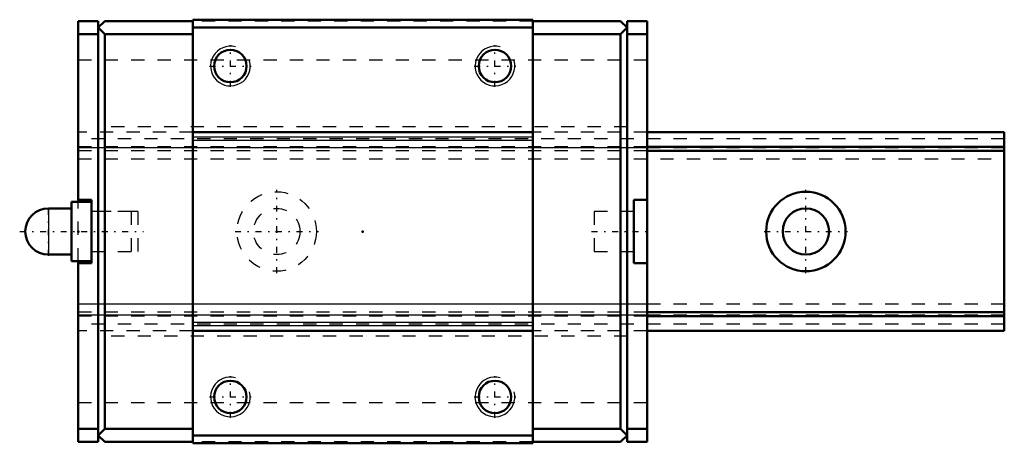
# Model space of a CAD drawing. Header units: millimetres. Extents: x -19.4 to 55, y -16 to 16.
import ezdxf

# ---------------------------------------------------------------- set-up
doc = ezdxf.new("R2010")
doc.units = ezdxf.units.MM
doc.linetypes.add('Center', pattern=[1.5, 0.45, -0.5, 0.05, -0.5])
doc.linetypes.add('Dashed', pattern=[2, 1, -1])
for name, color, linetype, lineweight in [('2d ConnectionPoints', 7, 'Continuous', 50), ('AM_0', 7, 'Continuous', 50), ('AM_4', 3, 'Continuous', 25), ('AM_5', 3, 'Continuous', 25), ('AM_7', 7, 'Center', 25), ('AM_9', 6, 'Dashed', 25)]:
    doc.layers.add(name, color=color, linetype=linetype, lineweight=lineweight)

# ---------------------------------------------------------------- blocks, each defined once
blk = doc.blocks.new('1_PB107_SRS_Grease_Nipple_Joint_0_in_SRS15GMSS70LMG150PB10700001_4')
at = {"layer": 'AM_0'}
for p, q in [((-15.5, 2.25), (-15.5, -2.25)), ((-14, 2.25), (-15.5, 2.25)), ((-15.5, 1.75), (-17.25, 1.75)), ((-17.25, -1.75), (-15.5, -1.75)), ((-15.5, -2.25), (-14, -2.25))]:
    blk.add_line(p, q, dxfattribs=at)
blk.add_arc((-17.25, 0), 1.75, 90, 270, dxfattribs=at)
at = {"layer": 'AM_4'}
blk.add_line((-17.25, 1.75), (-17.25, -1.75), dxfattribs=at)
at = {"layer": 'AM_7'}
for p, q in [((-17.25, -1.8375), (-17.25, 1.8375)), ((-19.425, 0), (-10.075, 0))]:
    blk.add_line(p, q, dxfattribs=at)
at = {"layer": 'AM_9'}
for p, q in [((-10.5, 1.5), (-14, 1.5)), ((-10.5, 1.5), (-10.5, -1.5)), ((-14, -1.5), (-10.5, -1.5))]:
    blk.add_line(p, q, dxfattribs=at)
blk = doc.blocks.new('2_SRS15GMSSPB1071_Slider_0_in_SRS15GMSS70LMG150PB10700001_4')
at = {"layer": 'AM_0'}
for p, q in [((-15, 15.9), (-15, 2.25)), ((-15, 15.9), (-13.5, 15.9)), ((-13, 15.9), (-13.5, 15.4)), ((-13.5, -15.9), (-13.5, 15.9)), ((-13, 15.9), (-6.35, 15.9)), ((19.35, 16), (-6.35, 16)), ((-6.35, 16), (-6.35, -16)), ((19.35, 16), (19.35, -16)), ((26, 15.9), (19.35, 15.9)), ((26, 15.9), (26.5, 15.4)), ((26.5, -15.9), (26.5, 15.9)), ((28, 15.9), (26.5, 15.9)), ((28, 15.9), (28, -15.9)), ((-15, 14.9), (-13.5, 14.9)), ((-13.5, 15.4), (-13, 14.9)), ((-13, 14.9), (-6.35, 14.9)), ((-13, 14.9), (-13, -14.9)), ((19.35, 15.4), (-6.35, 15.4)), ((26, 14.9), (19.35, 14.9)), ((26.5, 15.4), (26, 14.9)), ((26, 14.9), (26, -14.9)), ((28, 14.9), (26.5, 14.9)), ((19.35, 7.5), (-6.35, 7.5)), ((-15, 2.4), (-14, 2.4)), ((-14, -2.4), (-14, 2.4)), ((27, 2.4), (28, 2.4)), ((27, 2.4), (27, -2.4)), ((-15, -2.25), (-15, -15.9)), ((-14, -2.4), (-15, -2.4)), ((28, -2.4), (27, -2.4)), ((19.35, -7.5), (-6.35, -7.5)), ((-15, -14.9), (-13.5, -14.9)), ((-13, -14.9), (-13.5, -15.4)), ((-13.5, -15.4), (-13, -15.9)), ((-13, -14.9), (-6.35, -14.9)), ((19.35, -15.4), (-6.35, -15.4)), ((26, -14.9), (19.35, -14.9)), ((26, -14.9), (26.5, -15.4)), ((26.5, -15.4), (26, -15.9)), ((28, -14.9), (26.5, -14.9)), ((-15, -15.9), (-13.5, -15.9)), ((-13, -15.9), (-6.35, -15.9)), ((19.35, -16), (-6.35, -16)), ((26, -15.9), (19.35, -15.9)), ((28, -15.9), (26.5, -15.9))]:
    blk.add_line(p, q, dxfattribs=at)
for centre in [(-3.5, 12.5), (16.5, 12.5), (-3.5, -12.5), (16.5, -12.5)]:
    blk.add_circle(centre, 1.23, dxfattribs=at)
at = {"layer": 'AM_4'}
for p, q in [((19.35, 7.119), (-6.35, 7.119)), ((19.35, 6.862), (-6.35, 6.862)), ((19.35, -6.862), (-6.35, -6.862)), ((19.35, -7.119), (-6.35, -7.119))]:
    blk.add_line(p, q, dxfattribs=at)
at = {"layer": 'AM_5'}
for centre in [(-3.5, 12.5), (16.5, 12.5), (-3.5, -12.5), (16.5, -12.5)]:
    blk.add_arc(centre, 1.5, 75, 15, dxfattribs=at)
at = {"layer": 'AM_7'}
for p, q in [((-3.5, 10.925), (-3.5, 14.075)), ((16.5, 10.925), (16.5, 14.075)), ((-5.075, 12.5), (-1.925, 12.5)), ((14.925, 12.5), (18.075, 12.5)), ((23.8, 0), (28.2, 0)), ((-3.5, -14.075), (-3.5, -10.925)), ((16.5, -14.075), (16.5, -10.925)), ((-5.075, -12.5), (-1.925, -12.5)), ((14.925, -12.5), (18.075, -12.5))]:
    blk.add_line(p, q, dxfattribs=at)
at = {"layer": 'AM_9'}
for p, q in [((19.35, 15.9), (-6.35, 15.9)), ((28, 12.94), (-15, 12.94)), ((-6.35, 7.5), (-15, 7.5)), ((26.5, 7.9), (-13.5, 7.9)), ((28, 7.5), (19.35, 7.5)), ((28, 6.4), (-15, 6.4)), ((28, 6.323), (-15, 6.323)), ((28, 6.1), (-15, 6.1)), ((-15, 5.5), (28, 5.5)), ((-15, -2.25), (-15, 2.25)), ((-11, 1.5), (-14, 1.5)), ((-11, 1.5), (-11, -1.5)), ((24, 1.5), (24, -1.5)), ((27, 1.5), (24, 1.5)), ((-14, -1.5), (-11, -1.5)), ((24, -1.5), (27, -1.5)), ((28, -5.5), (-15, -5.5)), ((28, -6.1), (-15, -6.1)), ((28, -6.323), (-15, -6.323)), ((28, -6.4), (-15, -6.4)), ((-6.35, -7.5), (-15, -7.5)), ((26.5, -7.9), (-13.5, -7.9)), ((28, -7.5), (19.35, -7.5)), ((28, -12.94), (-15, -12.94)), ((19.35, -15.9), (-6.35, -15.9))]:
    blk.add_line(p, q, dxfattribs=at)
blk = doc.blocks.new('3_SRS15GM7015_Track_0_in_SRS15GMSS70LMG150PB10700001_4')
at = {"layer": 'AM_0'}
for p, q in [((55, 7.5), (28, 7.5)), ((55, 7.5), (55, -7.5)), ((55, 6.4), (28, 6.4)), ((55, 6.1), (28, 6.1)), ((55, -6.1), (28, -6.1)), ((55, -6.4), (28, -6.4)), ((55, -7.5), (28, -7.5))]:
    blk.add_line(p, q, dxfattribs=at)
for radius in [3, 1.75]:
    blk.add_circle((40, 0), radius, dxfattribs=at)
at = {"layer": 'AM_7'}
for p, q in [((0, -3.15), (0, 3.15)), ((40, -3.15), (40, 3.15)), ((-3.15, 0), (3.15, 0)), ((36.85, 0), (43.15, 0))]:
    blk.add_line(p, q, dxfattribs=at)
at = {"layer": 'AM_9'}
for p, q in [((-6.35, 7.5), (-15, 7.5)), ((28, 7.5), (19.35, 7.5)), ((55, 7), (-15, 7)), ((28, 6.4), (-15, 6.4)), ((55, 6.323), (-15, 6.323)), ((28, 6.1), (-15, 6.1)), ((-15, 5.5), (55, 5.5)), ((55, -5.5), (-15, -5.5)), ((28, -6.1), (-15, -6.1)), ((55, -6.323), (-15, -6.323)), ((28, -6.4), (-15, -6.4)), ((55, -7), (-15, -7)), ((-6.35, -7.5), (-15, -7.5)), ((28, -7.5), (19.35, -7.5))]:
    blk.add_line(p, q, dxfattribs=at)
for radius in [3, 1.75]:
    blk.add_circle((0, 0), radius, dxfattribs=at)

msp = doc.modelspace()

# ---------------------------------------------------------------- linework, layer by layer
at = {"layer": '2d ConnectionPoints'}
for p in [(-15, 0), (-15, 0), (0, 0), (0, 0), (6.5, 0), (28, 0)]:
    msp.add_point(p, dxfattribs=at)

# ---------------------------------------------------------------- block references
for name in ['2_SRS15GMSSPB1071_Slider_0_in_SRS15GMSS70LMG150PB10700001_4', '3_SRS15GM7015_Track_0_in_SRS15GMSS70LMG150PB10700001_4', '1_PB107_SRS_Grease_Nipple_Joint_0_in_SRS15GMSS70LMG150PB10700001_4']:
    msp.add_blockref(name, (0, 0))

doc.saveas('drawing.dxf')
